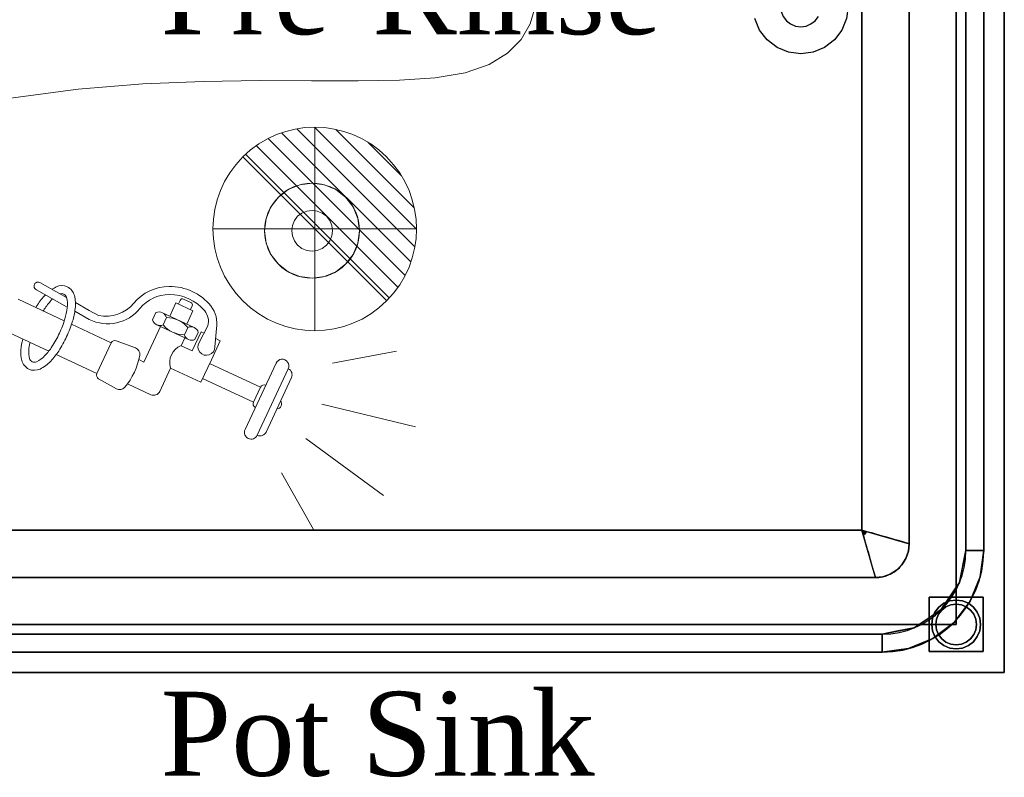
# Model space of a CAD drawing. Extents: x 3940905 to 4145695, y 925352 to 1109797.
# Tile 107 of 256: x 3948978 to 3949704, y 1100878 to 1101436. Entities that reach past the tile are written whole.
import ezdxf

# ---------------------------------------------------------------- set-up
doc = ezdxf.new("R2010")
doc.units = 0
doc.header["$LTSCALE"] = 750
doc.header["$MEASUREMENT"] = 0
doc.layers.add('CKD Equipments', color=252, linetype='CONTINUOUS', lineweight=0)
doc.layers.add('TEXT', color=7, linetype='CONTINUOUS')
doc.styles.add('TXT1', font='times.ttf')

msp = doc.modelspace()

# ---------------------------------------------------------------- linework, layer by layer
at = {"layer": 'CKD Equipments', "color": 4, "lineweight": -2, "ltscale": 0.2}
for p, q in [((3949703.84, 1101654.66), (3949703.84, 1100954.66)), ((3949675.45, 1101044.66), (3949675.45, 1101544.66)), ((3949688.73, 1101544.66), (3949688.73, 1101044.66)), ((3949633.84, 1101499.66), (3949633.84, 1101049.66)), ((3949598.84, 1101059.66), (3949598.84, 1101489.66)), ((3948808.84, 1101059.66), (3949598.84, 1101059.66)), ((3949608.84, 1101024.66), (3948798.84, 1101024.66)), ((3948793.84, 1100983.05), (3949613.84, 1100983.05)), ((3949613.84, 1100969.77), (3948793.84, 1100969.77)), ((3949703.84, 1100954.66), (3948703.84, 1100954.66))]:
    msp.add_line(p, q, dxfattribs=at)
at = {"layer": 'CKD Equipments', "color": 5, "lineweight": 0}
for p, q in [((3949354.35, 1101432.82), (3949358.21, 1101445.31)), ((3949347.68, 1101421.31), (3949354.35, 1101432.82)), ((3949337.77, 1101411.19), (3949347.68, 1101421.31)), ((3949324.2, 1101402.87), (3949337.77, 1101411.19)), ((3949284.44, 1101393.03), (3949306.53, 1101396.74)), ((3949306.53, 1101396.74), (3949324.2, 1101402.87)), ((3949068.97, 1101388.45), (3949113.67, 1101390.39)), ((3949113.67, 1101390.39), (3949155.15, 1101390.98)), ((3949155.15, 1101390.98), (3949193.18, 1101390.89)), ((3949193.18, 1101390.89), (3949227.55, 1101390.76)), ((3949227.55, 1101390.76), (3949258.05, 1101391.25)), ((3949258.05, 1101391.25), (3949284.44, 1101393.03)), ((3948971.44, 1101377.99), (3949021.26, 1101384.51)), ((3949021.26, 1101384.51), (3949068.97, 1101388.45)), ((3949013.28, 1101224.05), (3948990.49, 1101236.87)), ((3948992.98, 1101242.23), (3949012.78, 1101231.06)), ((3949011.05, 1101213.9), (3948976.99, 1101229.78)), ((3949099.03, 1101229.95), (3949104.38, 1101227.46)), ((3949019.24, 1101227.42), (3949029.48, 1101221.64)), ((3949088.81, 1101217.35), (3949093.38, 1101227.15)), ((3949093.38, 1101227.15), (3949105.87, 1101221.33)), ((3949095.17, 1101226.32), (3949096.42, 1101229)), ((3949104.09, 1101222.16), (3949105.34, 1101224.84)), ((3949029.46, 1101214.95), (3949018.83, 1101220.93)), ((3949029.48, 1101221.64), (3949036.35, 1101217.77)), ((3949078.62, 1101219.94), (3949076.12, 1101214.58)), ((3949083.35, 1101219.9), (3949106.77, 1101208.98)), ((3949086.42, 1101216.3), (3949083.93, 1101210.95)), ((3949101.3, 1101211.53), (3949105.87, 1101221.33)), ((3949045.68, 1101197.75), (3949016.43, 1101211.39)), ((3949069.8, 1101183.55), (3949081.98, 1101209.68)), ((3949079.19, 1101210.98), (3949102.61, 1101200.06)), ((3949102.03, 1101209.02), (3949099.54, 1101203.67)), ((3949110.44, 1101197.99), (3949116.91, 1101210.18)), ((3949123.31, 1101208.33), (3949122.1, 1101194.68)), ((3948999.63, 1101191.58), (3948966.4, 1101207.06)), ((3949097.13, 1101195.6), (3949099.82, 1101201.36)), ((3949111.88, 1101205.81), (3949105.34, 1101191.77)), ((3949109.84, 1101205.38), (3949107.34, 1101200.03)), ((3949114.05, 1101204.8), (3949111.88, 1101205.81)), ((3949125.98, 1101199.24), (3949122.65, 1101200.79)), ((3949035.09, 1101175.04), (3949045.68, 1101197.75)), ((3949049.39, 1101199.27), (3949063.51, 1101194.02)), ((3949105.34, 1101191.77), (3949097.13, 1101195.6)), ((3949119.44, 1101185.2), (3949125.98, 1101199.24)), ((3949035.09, 1101175.04), (3949005.1, 1101189.02)), ((3949208.77, 1101182.75), (3949255.91, 1101191.54)), ((3949208.77, 1101182.75), (3949255.91, 1101191.54)), ((3949069.8, 1101183.55), (3949065.97, 1101185.33)), ((3949081.4, 1101161.85), (3949089.44, 1101179.1)), ((3949111.74, 1101168.7), (3949089.44, 1101179.1)), ((3949111.74, 1101168.7), (3949119.44, 1101185.2)), ((3949155.66, 1101165.06), (3949118.19, 1101182.53)), ((3949144.3, 1101133.71), (3949167.17, 1101182.77)), ((3949176.09, 1101178.61), (3949153.22, 1101129.55)), ((3949036.31, 1101171.23), (3949049.42, 1101163.79)), ((3949150.46, 1101153.91), (3949112.99, 1101171.38)), ((3949159.76, 1101131.93), (3949178.47, 1101172.07)), ((3949074.86, 1101159.47), (3949057.65, 1101167.49)), ((3949150.46, 1101153.91), (3949155.66, 1101165.06)), ((3949200.86, 1101152.59), (3949269.9, 1101135.79)), ((3949200.86, 1101152.59), (3949269.9, 1101135.79)), ((3949189.07, 1101127.31), (3949246.33, 1101085.23)), ((3949189.07, 1101127.31), (3949246.33, 1101085.23)), ((3949171.06, 1101101.86), (3949194.64, 1101060.09))]:
    msp.add_line(p, q, dxfattribs=at)
at = {"layer": 'CKD Equipments', "color": 0}
for p, q in [((3949269.46, 1101268.51), (3949182.5, 1101355.47)), ((3949270.61, 1101281.5), (3949195.49, 1101356.63)), ((3949268.96, 1101297.3), (3949211.28, 1101354.97)), ((3949262.33, 1101247.36), (3949161.35, 1101348.34)), ((3949266.55, 1101257.28), (3949171.26, 1101352.56)), ((3949259.53, 1101320.87), (3949234.86, 1101345.54)), ((3949257, 1101238.54), (3949152.53, 1101343.02)), ((3949250.69, 1101230.71), (3949144.7, 1101336.7))]:
    msp.add_line(p, q, dxfattribs=at)
at = {"layer": 'CKD Equipments', "color": 0, "extrusion": (1, 0, 0)}
for p, q in [((3949195.61, 1101356.63, -0.13), (3949195.61, 1101281.5, 75)), ((3949195.61, 1101355.47, -13.11), (3949195.61, 1101268.51, 73.84)), ((3949195.61, 1101354.97, 15.67), (3949195.61, 1101297.3, 73.34)), ((3949195.61, 1101352.56, -24.35), (3949195.61, 1101257.28, 70.94)), ((3949195.61, 1101348.34, -34.27), (3949195.61, 1101247.36, 66.71)), ((3949195.61, 1101345.54, 39.24), (3949195.61, 1101320.87, 63.91)), ((3949195.61, 1101343.02, -43.09), (3949195.61, 1101238.54, 61.39)), ((3949195.61, 1101336.7, -50.91), (3949195.61, 1101230.71, 55.07))]:
    msp.add_line(p, q, dxfattribs=at)
at = {"layer": 'CKD Equipments'}
msp.add_line((3949248.65, 1101228.59), (3949142.58, 1101334.66), dxfattribs=at)
at = {"layer": 'CKD Equipments', "extrusion": (1, 0, 0)}
msp.add_line((3949195.61, 1101334.66, -53.03), (3949195.61, 1101228.59, 53.03), dxfattribs=at)
at = {"layer": 'CKD Equipments', "extrusion": (0, -1, 0)}
msp.add_line((3949248.65, 1101281.63, -53.03), (3949142.58, 1101281.63, 53.03), dxfattribs=at)
at = {"layer": 'CKD Equipments', "color": 0, "extrusion": (0, -1, 0)}
for p, q in [((3949250.69, 1101281.63, -50.91), (3949144.7, 1101281.63, 55.07)), ((3949257, 1101281.63, -43.09), (3949152.53, 1101281.63, 61.39)), ((3949262.33, 1101281.63, -34.27), (3949161.35, 1101281.63, 66.71)), ((3949266.55, 1101281.63, -24.35), (3949171.26, 1101281.63, 70.94)), ((3949269.46, 1101281.63, -13.11), (3949182.5, 1101281.63, 73.84)), ((3949270.61, 1101281.63, -0.13), (3949195.49, 1101281.63, 75)), ((3949268.96, 1101281.63, 15.67), (3949211.28, 1101281.63, 73.34)), ((3949259.53, 1101281.63, 39.24), (3949234.86, 1101281.63, 63.91))]:
    msp.add_line(p, q, dxfattribs=at)
at = {"layer": 'CKD Equipments', "extrusion": (1, 0, 0)}
for start, end in [(315, 135), (135, 315)]:
    msp.add_arc((1101281.63, 0, 3949195.61), 75, start, end, dxfattribs=at)
at = {"layer": 'CKD Equipments'}
for start, end in [(315, 135), (135, 315)]:
    msp.add_arc((3949195.61, 1101281.63), 75, start, end, dxfattribs=at)
at = {"layer": 'CKD Equipments', "color": 4}
for start, end in [(90, 270), (270, 90)]:
    msp.add_arc((3949193.66, 1101280.32, -480), 35, start, end, dxfattribs=at)
at = {"layer": 'CKD Equipments', "extrusion": (0, -1, 0)}
for start, end in [(135, 315), (315, 135)]:
    msp.add_arc((3949195.61, 0, -1101281.63), 75, start, end, dxfattribs=at)
at = {"layer": 'CKD Equipments', "color": 4, "lineweight": -2, "ltscale": 0.2}
for centre, radius in [((3949608.84, 1101049.66), 25), ((3949613.84, 1101044.66), 74.89), ((3949613.84, 1101044.66), 61.61)]:
    msp.add_arc(centre, radius, 270, 0, dxfattribs=at)
at = {"layer": 'CKD Equipments', "color": 5, "lineweight": 0, "extrusion": (0, 0, -1)}
for centre, major_axis, start_param, end_param in [((3948991.74, 1101239.55), (-2.09, 2.09), 4.363213, 7.504806), ((3949017.17, 1101214.18), (19.46, 19.46), -1.369421, -1.242755), ((3949009.23, 1101230.33), (6.74, 6.74), -1.242755, -0.349176), ((3949009.23, 1101230.33), (6.74, 6.74), -0.349176, 0.544403), ((3949088.75, 1101204.75), (-24.39, 24.39), 6.195263, 7.057699), ((3949088.8, 1101200.02), (-27.74, 27.74), 0.774513, 1.668727), ((3949034.66, 1101197.64), (-36.49, 36.49), 6.0711, 6.255709), ((3949017.17, 1101214.18), (15.29, 15.29), 4.684714, 4.754235), ((3949009.23, 1101230.33), (-2.56, 2.56), 0.446864, 1.22162), ((3949009.23, 1101230.33), (-2.56, 2.56), 1.22162, 2.115199), ((3948991.75, 1101226.03), (15.29, 15.29), 0.544403, 0.900119), ((3948991.75, 1101226.03), (19.46, 19.46), 0.544403, 0.900119), ((3949088.75, 1101204.75), (-20.21, 20.21), 6.195263, 7.057699), ((3949088.8, 1101200.02), (23.56, 23.56), -0.796283, 0.097931), ((3949098.2, 1101228.17), (-1.39, 1.39), 5.934009, 7.504806), ((3949065.65, 1101177.63), (-62.57, 62.57), 6.045051, 6.0711), ((3949065.65, 1101177.63), (-58.39, 58.39), 6.053029, 6.0711), ((3949034.66, 1101197.64), (-32.31, 32.31), 6.0711, 6.255511), ((3948967.83, 1101228.79), (-32.31, 32.31), 2.470915, 2.655326), ((3948967.83, 1101228.79), (-36.49, 36.49), 2.470915, 2.655326), ((3949043.12, 1101242.08), (21.48, 21.48), 1.459937, 2.822598), ((3949041.63, 1101244.24), (19.08, 19.08), 1.482874, 2.553263), ((3949103.55, 1101225.67), (1.39, 1.39), -0.349176, 1.22162), ((3949101.37, 1101211.59), (-15.69, 15.69), 1.712197, 2.503892), ((3948932.59, 1101239.66), (-58.39, 58.39), 2.655326, 2.792417), ((3949080.92, 1101214.69), (-4.05, 4.05), 0.370711, 2.07253), ((3949086.65, 1101196.41), (14.06, 14.06), -0.797072, 0.09872), ((3949105.06, 1101213.37), (-8.68, 8.68), 1.668727, 2.618912), ((3948932.59, 1101239.66), (-62.57, 62.57), 2.655326, 2.792417), ((3949081.62, 1101216.19), (4.05, 4.05), 1.941507, 3.643326), ((3949099.31, 1101223.55), (14.06, 14.06), 2.34452, 3.240313), ((3949104.34, 1101203.78), (4.05, 4.05), -1.200085, 0.501733), ((3949006.48, 1101191.25), (19.46, 19.46), 3.685996, 4.268377), ((3948932.59, 1101239.66), (-58.39, 58.39), 2.792417, 2.929508), ((3948932.59, 1101239.66), (-62.57, 62.57), 2.792417, 2.929508), ((3949105.04, 1101205.27), (-4.05, 4.05), 3.512304, 5.214122), ((3949006.48, 1101191.25), (15.29, 15.29), 3.685996, 4.242356), ((3948963.57, 1101219.65), (-32.31, 32.31), 2.929508, 3.113918), ((3949048.36, 1101196.51), (-2.09, 2.09), 5.934009, 7.424976), ((3949061.8, 1101189.4), (-3.48, 3.48), 1.14179, 2.530323), ((3949102.06, 1101183.26), (-9.4, 9.4), 5.179144, 6.688875), ((3949115.82, 1101194.76), (4.44, 4.44), 0.798967, 4.46727), ((3948989.01, 1101186.96), (-2.56, 2.56), 4.363213, 5.256792), ((3948981.06, 1101203.1), (-15.29, 15.29), 3.113918, 3.469634), ((3948963.57, 1101219.65), (-36.49, 36.49), 2.929508, 3.113918), ((3949017.06, 1101197.27), (-35.6, 35.6), 2.530323, 3.05451), ((3949171.63, 1101180.69), (3.48, 3.48), 4.363213, 7.504806), ((3948989.01, 1101186.96), (-6.74, 6.74), 4.363213, 5.256792), ((3948989.01, 1101186.96), (2.56, 2.56), 1.898838, 2.792417), ((3948981.06, 1101203.1), (19.46, 19.46), 1.543122, 1.898838), ((3949174.01, 1101174.15), (3.48, 3.48), -0.349176, 1.22162), ((3948989.01, 1101186.96), (-6.74, 6.74), 3.469634, 4.363213), ((3949037.77, 1101173.79), (2.09, 2.09), 2.872247, 4.363213), ((3949051.85, 1101168.07), (3.48, 3.48), 1.483714, 2.872247), ((3949158.33, 1101163.81), (2.09, 2.09), 4.363213, 5.934009), ((3949076.94, 1101163.93), (-3.48, 3.48), 2.792417, 4.363213), ((3949153.13, 1101152.66), (2.09, 2.09), 2.792417, 4.363213), ((3949167.36, 1101152.82), (2.73, 2.73), 0.177263, 2.265978), ((3949148.76, 1101131.63), (-3.48, 3.48), 2.792417, 5.934009), ((3949155.3, 1101134.01), (-3.48, 3.48), 2.792417, 4.363213)]:
    msp.add_ellipse(centre, major_axis=major_axis, ratio=1, start_param=start_param, end_param=end_param, dxfattribs=at)
at = {"layer": 'CKD Equipments', "color": 4, "lineweight": -2, "ltscale": 0.2}
for points, invisible_edges in [([(3949703.84, 1100954.66, 850), (3949668.34, 1100990.16, 850), (3949668.34, 1101544.66, 850), (3949703.84, 1101654.66, 850)], 5), ([(3949703.84, 1101631.66, 900), (3949703.84, 1100954.66, 900), (3949703.84, 1100954.66, 850), (3949703.84, 1101654.66, 850)], 8), ([(3949703.84, 1101631.66, 900), (3949688.73, 1101544.66, 900), (3949688.73, 1101044.66, 900), (3949703.84, 1100954.66, 900)], 5), ([(3949539.35, 1101441.77, 480), (3949540.85, 1101438.16, 480), (3948739.34, 1100990.16, 480), (3948739.34, 1101544.66, 480)], 10), ([(3949668.34, 1100990.16, 480), (3949564.45, 1101435.05, 480), (3949566.83, 1101438.16, 480), (3949668.34, 1101544.66, 480)], 5), ([(3949675.45, 1101544.66, 890), (3949633.21, 1101505.22, 890), (3949633.84, 1101499.66, 890), (3949675.45, 1101044.66, 890)], 5), ([(3949633.84, 1101499.66, 890), (3949633.84, 1101049.66, 890), (3949675.45, 1101044.66, 890)], 14), ([(3948808.84, 1101489.66, 520), (3948808.84, 1101059.66, 520), (3949523.53, 1101428.16, 520), (3949520.03, 1101436.6, 520)], 10), ([(3949598.84, 1101489.66, 520), (3949588.84, 1101445.66, 520), (3949587.65, 1101436.6, 520), (3949598.84, 1101059.66, 520)], 5), ([(3948739.34, 1100990.16, 480), (3949540.85, 1101438.16, 480), (3949543.23, 1101435.05, 480), (3949668.34, 1100990.16, 480)], 5), ([(3949668.34, 1100990.16, 480), (3949543.23, 1101435.05, 480), (3949546.34, 1101432.67, 480)], 13), ([(3949668.34, 1100990.16, 480), (3949546.34, 1101432.67, 480), (3949549.96, 1101431.17, 480)], 13), ([(3949557.72, 1101431.17, 480), (3949561.34, 1101432.67, 480), (3949668.34, 1100990.16, 480)], 14), ([(3949561.34, 1101432.67, 480), (3949564.45, 1101435.05, 480), (3949668.34, 1100990.16, 480)], 14), ([(3949587.65, 1101436.6, 520), (3949584.15, 1101428.16, 520), (3949598.84, 1101059.66, 520)], 14), ([(3949529.09, 1101420.91, 520), (3949523.53, 1101428.16, 520), (3948808.84, 1101059.66, 520), (3949598.84, 1101059.66, 520)], 10), ([(3949668.34, 1100990.16, 480), (3949549.96, 1101431.17, 480), (3949553.84, 1101430.66, 480)], 13), ([(3949557.72, 1101431.17, 480), (3949668.34, 1100990.16, 480), (3949553.84, 1101430.66, 480)], 3), ([(3949578.59, 1101420.91, 520), (3949598.84, 1101059.66, 520), (3949584.15, 1101428.16, 520)], 3), ([(3949536.34, 1101415.35, 520), (3949529.09, 1101420.91, 520), (3949598.84, 1101059.66, 520)], 14), ([(3949598.84, 1101059.66, 520), (3949578.59, 1101420.91, 520), (3949571.34, 1101415.35, 520)], 13), ([(3949544.78, 1101411.85, 520), (3949536.34, 1101415.35, 520), (3949598.84, 1101059.66, 520)], 14), ([(3949553.84, 1101410.66, 520), (3949544.78, 1101411.85, 520), (3949598.84, 1101059.66, 520)], 14), ([(3949562.9, 1101411.85, 520), (3949553.84, 1101410.66, 520), (3949598.84, 1101059.66, 520)], 14), ([(3949598.84, 1101059.66, 520), (3949571.34, 1101415.35, 520), (3949562.9, 1101411.85, 520)], 13), ([(3949601.19, 1101056.52, 557.25), (3949601.98, 1101057.31, 557.25), (3949598.84, 1101059.66, 520)], 1), ([(3949601.38, 1101058.42, 547.6), (3949602.86, 1101058.51, 562.5), (3949598.84, 1101059.66, 520)], 1), ([(3949598.84, 1101059.66, 520), (3949599.99, 1101055.64, 562.5), (3949600.07, 1101057.11, 547.6)], 2), ([(3949600.07, 1101057.11, 547.6), (3949601.19, 1101056.52, 557.25), (3949598.84, 1101059.66, 520)], 1), ([(3949601.98, 1101057.31, 557.25), (3949601.38, 1101058.42, 547.6), (3949598.84, 1101059.66, 520)], 1), ([(3949601.14, 1101051.62, 605), (3949602.44, 1101053.39, 589.69), (3949599.99, 1101055.64, 562.5)], 3), ([(3949606.88, 1101057.36, 605), (3949602.86, 1101058.51, 562.5), (3949605.11, 1101056.05, 589.69)], 14), ([(3949609.24, 1101056.68, 630), (3949606.88, 1101057.36, 605), (3949608.5, 1101053.17, 631.14)], 14), ([(3949609.24, 1101056.68, 630), (3949610.71, 1101051.93, 655.55), (3949611.61, 1101056.01, 655)], 3), ([(3949611.61, 1101056.01, 655), (3949610.71, 1101051.93, 655.55), (3949613.97, 1101055.33, 680)], 3), ([(3949612.78, 1101050.39, 680), (3949616.34, 1101054.66, 705), (3949613.97, 1101055.33, 680)], 13), ([(3949601.14, 1101051.62, 605), (3949602.28, 1101047.6, 647.5), (3949603.31, 1101050.78, 616.74)], 14), ([(3949602.28, 1101047.6, 647.5), (3949602.86, 1101045.59, 668.75), (3949604.76, 1101048.3, 644.25)], 14), ([(3949616.34, 1101054.66, 705), (3949616.42, 1101049.22, 716.71), (3949618.7, 1101053.98, 730)], 3), ([(3949619.59, 1101048.41, 748.39), (3949621.07, 1101053.3, 755), (3949618.7, 1101053.98, 730)], 13), ([(3949621.07, 1101053.3, 755), (3949619.59, 1101048.41, 748.39), (3949623.43, 1101052.63, 780)], 3), ([(3949623.56, 1101046.88, 790.25), (3949625.8, 1101051.95, 805), (3949623.43, 1101052.63, 780)], 13), ([(3949625.8, 1101051.95, 805), (3949625.85, 1101044.13, 820.32), (3949629.82, 1101050.8, 847.5)], 3), ([(3949633.84, 1101049.66, 890), (3949629.82, 1101050.8, 847.5), (3949630.42, 1101044.33, 862.41)], 14), ([(3949633.84, 1101049.66, 890), (3949630.42, 1101044.33, 862.41), (3949633.21, 1101044.1, 890)], 3), ([(3949633.21, 1101044.1, 890), (3949675.45, 1101044.66, 890), (3949633.84, 1101049.66, 890)], 3), ([(3949602.86, 1101045.59, 668.75), (3949603.43, 1101043.58, 690), (3949605.9, 1101044.94, 679.37)], 14), ([(3949608.25, 1101043.03, 704.37), (3949603.43, 1101043.58, 690), (3949604.21, 1101040.86, 718.75)], 13), ([(3949604.21, 1101040.86, 718.75), (3949604.99, 1101038.14, 747.5), (3949610.46, 1101039.78, 741.73)], 14), ([(3949633.21, 1101044.1, 890), (3949630.42, 1101044.33, 862.41), (3949631.36, 1101038.81, 890)], 3), ([(3949633.21, 1101044.1, 890), (3949631.36, 1101038.81, 890), (3949670.76, 1101021.08, 890), (3949675.45, 1101044.66, 890)], 10), ([(3949673.1, 1101032.87, 890), (3949688.73, 1101044.66, 900), (3949675.45, 1101044.66, 890)], 1), ([(3949673.1, 1101032.87, 890), (3949686.17, 1101025.27, 900), (3949688.73, 1101044.66, 900)], 13), ([(3949688.73, 1101044.66, 900), (3949686.17, 1101025.27, 900), (3949703.84, 1100954.66, 900)], 14), ([(3949605.76, 1101035.42, 776.25), (3949612.15, 1101036.64, 776.25), (3949604.99, 1101038.14, 747.5)], 3), ([(3949605.76, 1101035.42, 776.25), (3949606.54, 1101032.7, 805), (3949612.15, 1101036.64, 776.25)], 14), ([(3949624.43, 1101030.11, 890), (3949628.39, 1101034.07, 890), (3949626.87, 1101038.7, 852.75)], 14), ([(3949624.43, 1101030.11, 890), (3949657.4, 1101001.09, 890), (3949628.39, 1101034.07, 890)], 3), ([(3949628.39, 1101034.07, 890), (3949631.36, 1101038.81, 890), (3949626.87, 1101038.7, 852.75)], 14), ([(3949670.76, 1101021.08, 890), (3949631.36, 1101038.81, 890), (3949628.39, 1101034.07, 890), (3949657.4, 1101001.09, 890)], 5), ([(3949606.54, 1101032.7, 805), (3949607.69, 1101028.68, 847.5), (3949614.36, 1101032.65, 820.31)], 14), ([(3949614.17, 1101028.08, 862.4), (3949607.69, 1101028.68, 847.5), (3949608.84, 1101024.66, 890)], 13), ([(3949608.84, 1101024.66, 890), (3949614.4, 1101025.28, 890), (3949614.17, 1101028.08, 862.4)], 14), ([(3949637.42, 1100987.74, 890), (3949619.69, 1101027.13, 890), (3949614.4, 1101025.28, 890), (3949613.84, 1100983.05, 890)], 5), ([(3949614.4, 1101025.28, 890), (3949619.69, 1101027.13, 890), (3949614.17, 1101028.08, 862.4)], 14), ([(3949619.69, 1101027.13, 890), (3949624.43, 1101030.11, 890), (3949619.8, 1101031.63, 852.75)], 14), ([(3949637.42, 1100987.74, 890), (3949657.4, 1101001.09, 890), (3949624.43, 1101030.11, 890), (3949619.69, 1101027.13, 890)], 10), ([(3949673.1, 1101032.87, 890), (3949670.76, 1101021.08, 890), (3949686.17, 1101025.27, 900)], 14), ([(3948798.84, 1101024.66, 890), (3948793.28, 1101025.28, 890), (3948793.84, 1100983.05, 890), (3949613.84, 1100983.05, 890)], 10), ([(3949613.84, 1100983.05, 890), (3949614.4, 1101025.28, 890), (3949608.84, 1101024.66, 890), (3948798.84, 1101024.66, 890)], 9), ([(3949678.69, 1101007.21, 900), (3949670.76, 1101021.08, 890), (3949664.08, 1101011.09, 890)], 13), ([(3949678.69, 1101007.21, 900), (3949686.17, 1101025.27, 900), (3949670.76, 1101021.08, 890)], 14), ([(3949678.69, 1101007.21, 900), (3949703.84, 1100954.66, 900), (3949686.17, 1101025.27, 900)], 3), ([(3949685.73, 1100994.81, 5), (3949668.34, 1101008.16, 5), (3949663.68, 1101007.54, 5), (3949652.75, 1100999.16, 5)], 13), ([(3949681.07, 1101002.88, 0), (3949683.93, 1100999.16, 0), (3949652.75, 1100999.16, 0), (3949668.34, 1101008.16, 0)], 14), ([(3949652.75, 1100999.16, 0), (3949663.68, 1101007.54, 0), (3949668.34, 1101008.16, 0)], 13), ([(3949663.68, 1101007.54, 5), (3949659.34, 1101005.74, 5), (3949655.61, 1101002.88, 5), (3949652.75, 1100999.16, 5)], 8), ([(3949655.61, 1101002.88, 0), (3949659.34, 1101005.74, 0), (3949663.68, 1101007.54, 0), (3949652.75, 1100999.16, 0)], 4), ([(3949653.34, 1100990.16, 5), (3949653.85, 1100994.04, 5), (3949655.35, 1100997.66, 5), (3949668.34, 1101005.16, 5)], 12), ([(3949660.84, 1101003.15, 5), (3949664.46, 1101004.64, 5), (3949668.34, 1101005.16, 5), (3949655.35, 1100997.66, 5)], 12), ([(3949659.34, 1101005.74, 0), (3949655.61, 1101002.88, 0), (3949655.61, 1101002.88, 5), (3949659.34, 1101005.74, 5)], 10), ([(3949657.4, 1101001.09, 890), (3949666.79, 1100991.7, 900), (3949664.08, 1101011.09, 890)], 3), ([(3949663.68, 1101007.54, 0), (3949659.34, 1101005.74, 0), (3949659.34, 1101005.74, 5), (3949663.68, 1101007.54, 5)], 10), ([(3949664.46, 1101004.64, 75), (3949660.84, 1101003.15, 75), (3949668.34, 1101005.16, 75)], 2), ([(3949664.46, 1101004.64, 75), (3949664.46, 1101004.64, 5), (3949660.84, 1101003.15, 5), (3949660.84, 1101003.15, 75)], 5), ([(3949668.34, 1101008.16, 0), (3949663.68, 1101007.54, 0), (3949663.68, 1101007.54, 5), (3949668.34, 1101008.16, 5)], 10), ([(3949678.69, 1101007.21, 900), (3949664.08, 1101011.09, 890), (3949666.79, 1100991.7, 900)], 3), ([(3949664.46, 1101004.64, 5), (3949664.46, 1101004.64, 75), (3949668.34, 1101005.16, 75), (3949668.34, 1101005.16, 5)], 5), ([(3949703.84, 1100954.66, 900), (3949678.69, 1101007.21, 900), (3949666.79, 1100991.7, 900)], 13), ([(3949685.73, 1100994.81, 5), (3949683.93, 1100999.16, 5), (3949681.07, 1101002.88, 5), (3949668.34, 1101008.16, 5)], 12), ([(3949677.34, 1101005.74, 5), (3949673, 1101007.54, 5), (3949668.34, 1101008.16, 5), (3949681.07, 1101002.88, 5)], 4), ([(3949668.34, 1101008.16, 0), (3949673, 1101007.54, 0), (3949677.34, 1101005.74, 0), (3949681.07, 1101002.88, 0)], 8), ([(3949668.34, 1101008.16, 5), (3949673, 1101007.54, 5), (3949673, 1101007.54, 0), (3949668.34, 1101008.16, 0)], 10), ([(3949672.22, 1101004.64, 75), (3949668.34, 1101005.16, 75), (3949678.95, 1101000.76, 75), (3949675.84, 1101003.15, 75)], 2), ([(3949678.95, 1101000.76, 5), (3949668.34, 1101005.16, 5), (3949672.22, 1101004.64, 5), (3949675.84, 1101003.15, 5)], 1), ([(3949672.22, 1101004.64, 75), (3949672.22, 1101004.64, 5), (3949668.34, 1101005.16, 5), (3949668.34, 1101005.16, 75)], 5), ([(3949675.84, 1101003.15, 75), (3949675.84, 1101003.15, 5), (3949672.22, 1101004.64, 5), (3949672.22, 1101004.64, 75)], 5), ([(3949677.34, 1101005.74, 0), (3949673, 1101007.54, 0), (3949673, 1101007.54, 5), (3949677.34, 1101005.74, 5)], 10), ([(3949681.07, 1101002.88, 0), (3949677.34, 1101005.74, 0), (3949677.34, 1101005.74, 5), (3949681.07, 1101002.88, 5)], 10), ([(3949647.41, 1100994.42, 890), (3949666.79, 1100991.7, 900), (3949657.4, 1101001.09, 890)], 3), ([(3949652.75, 1100999.16, 5), (3949650.95, 1100994.81, 5), (3949650.34, 1100990.16, 5), (3949685.73, 1100994.81, 5)], 12), ([(3949652.75, 1100999.16, 0), (3949683.93, 1100999.16, 0), (3949650.95, 1100985.5, 0), (3949650.34, 1100990.16, 0)], 11), ([(3949652.75, 1100999.16, 0), (3949650.34, 1100990.16, 0), (3949650.95, 1100994.81, 0)], 1), ([(3949650.95, 1100985.5, 0), (3949683.93, 1100999.16, 0), (3949685.73, 1100994.81, 0), (3949685.73, 1100985.5, 0)], 13), ([(3949652.75, 1100999.16, 0), (3949650.95, 1100994.81, 0), (3949650.95, 1100994.81, 5), (3949652.75, 1100999.16, 5)], 10), ([(3949655.61, 1101002.88, 0), (3949652.75, 1100999.16, 0), (3949652.75, 1100999.16, 5), (3949655.61, 1101002.88, 5)], 10), ([(3949682.83, 1100994.04, 75), (3949681.33, 1100997.66, 75), (3949678.95, 1101000.76, 75), (3949653.34, 1100990.16, 75)], 12), ([(3949655.35, 1100997.66, 75), (3949653.85, 1100994.04, 75), (3949653.34, 1100990.16, 75), (3949678.95, 1101000.76, 75)], 12), ([(3949655.35, 1100997.66, 75), (3949655.35, 1100997.66, 5), (3949653.85, 1100994.04, 5), (3949653.85, 1100994.04, 75)], 5), ([(3949655.35, 1100997.66, 75), (3949660.84, 1101003.15, 75), (3949657.73, 1101000.76, 75)], 1), ([(3949660.84, 1101003.15, 5), (3949655.35, 1100997.66, 5), (3949657.73, 1101000.76, 5)], 1), ([(3949657.73, 1101000.76, 75), (3949657.73, 1101000.76, 5), (3949655.35, 1100997.66, 5), (3949655.35, 1100997.66, 75)], 5), ([(3949660.84, 1101003.15, 75), (3949660.84, 1101003.15, 5), (3949657.73, 1101000.76, 5), (3949657.73, 1101000.76, 75)], 5), ([(3949678.95, 1101000.76, 75), (3949678.95, 1101000.76, 5), (3949675.84, 1101003.15, 5), (3949675.84, 1101003.15, 75)], 5), ([(3949678.95, 1101000.76, 5), (3949681.33, 1100997.66, 5), (3949682.83, 1100994.04, 5)], 12), ([(3949678.95, 1101000.76, 75), (3949681.33, 1100997.66, 75), (3949681.33, 1100997.66, 5), (3949678.95, 1101000.76, 5)], 10), ([(3949683.93, 1100999.16, 0), (3949681.07, 1101002.88, 0), (3949681.07, 1101002.88, 5), (3949683.93, 1100999.16, 5)], 10), ([(3949681.33, 1100997.66, 5), (3949681.33, 1100997.66, 75), (3949682.83, 1100994.04, 75), (3949682.83, 1100994.04, 5)], 5), ([(3949685.73, 1100994.81, 0), (3949683.93, 1100999.16, 0), (3949683.93, 1100999.16, 5), (3949685.73, 1100994.81, 5)], 10), ([(3948739.34, 1100990.16, 850), (3949668.34, 1100990.16, 850), (3949703.84, 1100954.66, 850), (3948703.84, 1100954.66, 850)], 10), ([(3949647.41, 1100994.42, 890), (3949637.42, 1100987.74, 890), (3949651.28, 1100979.8, 900)], 14), ([(3949666.79, 1100991.7, 900), (3949647.41, 1100994.42, 890), (3949651.28, 1100979.8, 900)], 3), ([(3949650.34, 1100990.16, 5), (3949685.73, 1100985.5, 5), (3949686.34, 1100990.16, 5), (3949685.73, 1100994.81, 5)], 9), ([(3949650.34, 1100990.16, 5), (3949650.95, 1100994.81, 5), (3949650.95, 1100994.81, 0), (3949650.34, 1100990.16, 0)], 2), ([(3949685.73, 1100985.5, 5), (3949650.34, 1100990.16, 5), (3949650.95, 1100985.5, 5), (3949659.34, 1100974.57, 5)], 13), ([(3949650.34, 1100990.16, 0), (3949650.95, 1100985.5, 0), (3949650.95, 1100985.5, 5), (3949650.34, 1100990.16, 5)], 2), ([(3949666.79, 1100991.7, 900), (3949651.28, 1100979.8, 900), (3949703.84, 1100954.66, 900)], 14), ([(3949653.34, 1100990.16, 75), (3949653.85, 1100986.27, 75), (3949655.35, 1100982.66, 75), (3949682.83, 1100994.04, 75)], 12), ([(3949655.35, 1100982.66, 5), (3949653.34, 1100990.16, 5), (3949682.83, 1100994.04, 5), (3949657.73, 1100979.55, 5)], 7), ([(3949653.85, 1100994.04, 75), (3949653.85, 1100994.04, 5), (3949653.34, 1100990.16, 5), (3949653.34, 1100990.16, 75)], 1), ([(3949653.85, 1100986.27, 5), (3949653.34, 1100990.16, 5), (3949655.35, 1100982.66, 5)], 2), ([(3949653.34, 1100990.16, 75), (3949653.34, 1100990.16, 5), (3949653.85, 1100986.27, 5), (3949653.85, 1100986.27, 75)], 4), ([(3949682.83, 1100994.04, 75), (3949655.35, 1100982.66, 75), (3949657.73, 1100979.55, 75), (3949683.34, 1100990.16, 75)], 5), ([(3949657.73, 1100979.55, 75), (3949672.22, 1100975.67, 75), (3949675.84, 1100977.17, 75), (3949683.34, 1100990.16, 75)], 13), ([(3949682.83, 1100986.27, 75), (3949683.34, 1100990.16, 75), (3949675.84, 1100977.17, 75), (3949681.33, 1100982.66, 75)], 6), ([(3949683.34, 1100990.16, 5), (3949682.83, 1100986.27, 5), (3949682.83, 1100994.04, 5)], 2), ([(3949683.34, 1100990.16, 5), (3949682.83, 1100994.04, 5), (3949682.83, 1100994.04, 75), (3949683.34, 1100990.16, 75)], 2), ([(3949682.83, 1100986.27, 75), (3949682.83, 1100986.27, 5), (3949683.34, 1100990.16, 5), (3949683.34, 1100990.16, 75)], 1), ([(3949685.73, 1100985.5, 0), (3949685.73, 1100994.81, 0), (3949686.34, 1100990.16, 0)], 1), ([(3949686.34, 1100990.16, 0), (3949685.73, 1100994.81, 0), (3949685.73, 1100994.81, 5), (3949686.34, 1100990.16, 5)], 2), ([(3949686.34, 1100990.16, 5), (3949685.73, 1100985.5, 5), (3949685.73, 1100985.5, 0), (3949686.34, 1100990.16, 0)], 2), ([(3949633.22, 1100972.32, 900), (3949625.63, 1100985.39, 890), (3949613.84, 1100969.77, 900)], 3), ([(3949613.84, 1100983.05, 890), (3949613.84, 1100969.77, 900), (3949625.63, 1100985.39, 890)], 2), ([(3949633.22, 1100972.32, 900), (3949637.42, 1100987.74, 890), (3949625.63, 1100985.39, 890)], 13), ([(3949637.42, 1100987.74, 890), (3949633.22, 1100972.32, 900), (3949651.28, 1100979.8, 900)], 13), ([(3949652.75, 1100981.16, 5), (3949655.61, 1100977.43, 5), (3949659.34, 1100974.57, 5), (3949650.95, 1100985.5, 5)], 4), ([(3949677.34, 1100974.57, 0), (3949650.95, 1100985.5, 0), (3949685.73, 1100985.5, 0), (3949681.07, 1100977.43, 0)], 7), ([(3949650.95, 1100985.5, 0), (3949677.34, 1100974.57, 0), (3949673, 1100972.77, 0), (3949659.34, 1100974.57, 0)], 13), ([(3949659.34, 1100974.57, 0), (3949655.61, 1100977.43, 0), (3949652.75, 1100981.16, 0), (3949650.95, 1100985.5, 0)], 8), ([(3949650.95, 1100985.5, 0), (3949652.75, 1100981.16, 0), (3949652.75, 1100981.16, 5), (3949650.95, 1100985.5, 5)], 10), ([(3949653.85, 1100986.27, 75), (3949653.85, 1100986.27, 5), (3949655.35, 1100982.66, 5), (3949655.35, 1100982.66, 75)], 5), ([(3949655.35, 1100982.66, 75), (3949655.35, 1100982.66, 5), (3949657.73, 1100979.55, 5), (3949657.73, 1100979.55, 75)], 5), ([(3949659.34, 1100974.57, 5), (3949673, 1100972.77, 5), (3949677.34, 1100974.57, 5), (3949685.73, 1100985.5, 5)], 13), ([(3949675.84, 1100977.17, 5), (3949672.22, 1100975.67, 5), (3949682.83, 1100986.27, 5), (3949678.95, 1100979.55, 5)], 6), ([(3949681.33, 1100982.66, 75), (3949675.84, 1100977.17, 75), (3949678.95, 1100979.55, 75)], 1), ([(3949685.73, 1100985.5, 5), (3949677.34, 1100974.57, 5), (3949681.07, 1100977.43, 5), (3949683.93, 1100981.16, 5)], 1), ([(3949678.95, 1100979.55, 5), (3949682.83, 1100986.27, 5), (3949681.33, 1100982.66, 5)], 1), ([(3949678.95, 1100979.55, 75), (3949678.95, 1100979.55, 5), (3949681.33, 1100982.66, 5), (3949681.33, 1100982.66, 75)], 5), ([(3949681.07, 1100977.43, 0), (3949685.73, 1100985.5, 0), (3949683.93, 1100981.16, 0)], 1), ([(3949681.33, 1100982.66, 75), (3949681.33, 1100982.66, 5), (3949682.83, 1100986.27, 5), (3949682.83, 1100986.27, 75)], 5), ([(3949683.93, 1100981.16, 0), (3949685.73, 1100985.5, 0), (3949685.73, 1100985.5, 5), (3949683.93, 1100981.16, 5)], 10), ([(3949651.28, 1100979.8, 900), (3949633.22, 1100972.32, 900), (3949703.84, 1100954.66, 900)], 14), ([(3949652.75, 1100981.16, 0), (3949655.61, 1100977.43, 0), (3949655.61, 1100977.43, 5), (3949652.75, 1100981.16, 5)], 10), ([(3949655.61, 1100977.43, 0), (3949659.34, 1100974.57, 0), (3949659.34, 1100974.57, 5), (3949655.61, 1100977.43, 5)], 10), ([(3949660.84, 1100977.17, 75), (3949664.46, 1100975.67, 75), (3949668.34, 1100975.16, 75), (3949657.73, 1100979.55, 75)], 4), ([(3949672.22, 1100975.67, 75), (3949657.73, 1100979.55, 75), (3949668.34, 1100975.16, 75)], 3), ([(3949668.34, 1100975.16, 5), (3949664.46, 1100975.67, 5), (3949660.84, 1100977.17, 5), (3949657.73, 1100979.55, 5)], 8), ([(3949668.34, 1100975.16, 5), (3949657.73, 1100979.55, 5), (3949672.22, 1100975.67, 5)], 3), ([(3949657.73, 1100979.55, 75), (3949657.73, 1100979.55, 5), (3949660.84, 1100977.17, 5), (3949660.84, 1100977.17, 75)], 5), ([(3949660.84, 1100977.17, 75), (3949660.84, 1100977.17, 5), (3949664.46, 1100975.67, 5), (3949664.46, 1100975.67, 75)], 5), ([(3949664.46, 1100975.67, 75), (3949664.46, 1100975.67, 5), (3949668.34, 1100975.16, 5), (3949668.34, 1100975.16, 75)], 5), ([(3949672.22, 1100975.67, 5), (3949672.22, 1100975.67, 75), (3949668.34, 1100975.16, 75), (3949668.34, 1100975.16, 5)], 5), ([(3949672.22, 1100975.67, 75), (3949672.22, 1100975.67, 5), (3949675.84, 1100977.17, 5), (3949675.84, 1100977.17, 75)], 5), ([(3949675.84, 1100977.17, 75), (3949675.84, 1100977.17, 5), (3949678.95, 1100979.55, 5), (3949678.95, 1100979.55, 75)], 5), ([(3949677.34, 1100974.57, 0), (3949681.07, 1100977.43, 0), (3949681.07, 1100977.43, 5), (3949677.34, 1100974.57, 5)], 10), ([(3949681.07, 1100977.43, 0), (3949683.93, 1100981.16, 0), (3949683.93, 1100981.16, 5), (3949681.07, 1100977.43, 5)], 10), ([(3949703.84, 1100954.66, 900), (3949613.84, 1100969.77, 900), (3948793.84, 1100969.77, 900), (3948703.84, 1100954.66, 900)], 5), ([(3949633.22, 1100972.32, 900), (3949613.84, 1100969.77, 900), (3949703.84, 1100954.66, 900)], 14), ([(3949659.34, 1100974.57, 5), (3949663.68, 1100972.77, 5), (3949668.34, 1100972.16, 5), (3949673, 1100972.77, 5)], 8), ([(3949668.34, 1100972.16, 0), (3949663.68, 1100972.77, 0), (3949659.34, 1100974.57, 0), (3949673, 1100972.77, 0)], 4), ([(3949659.34, 1100974.57, 0), (3949663.68, 1100972.77, 0), (3949663.68, 1100972.77, 5), (3949659.34, 1100974.57, 5)], 10), ([(3949668.34, 1100972.16, 5), (3949663.68, 1100972.77, 5), (3949663.68, 1100972.77, 0), (3949668.34, 1100972.16, 0)], 10), ([(3949668.34, 1100972.16, 0), (3949673, 1100972.77, 0), (3949673, 1100972.77, 5), (3949668.34, 1100972.16, 5)], 10), ([(3949673, 1100972.77, 0), (3949677.34, 1100974.57, 0), (3949677.34, 1100974.57, 5), (3949673, 1100972.77, 5)], 10)]:
    msp.add_3dface(points, dxfattribs=dict(at, invisible_edges=invisible_edges))
for points in [[(3949668.34, 1101544.66, 480), (3949668.34, 1101544.66, 850), (3949668.34, 1100990.16, 850), (3949668.34, 1100990.16, 480)], [(3949675.45, 1101044.66, 890), (3949688.73, 1101044.66, 900), (3949688.73, 1101544.66, 900), (3949675.45, 1101544.66, 890)], [(3949598.84, 1101059.66, 520), (3949633.84, 1101049.66, 890), (3949633.84, 1101499.66, 890), (3949598.84, 1101489.66, 520)], [(3948808.84, 1101059.66, 520), (3948798.84, 1101024.66, 890), (3949608.84, 1101024.66, 890), (3949598.84, 1101059.66, 520)], [(3949648.34, 1101010.16, 850), (3949648.34, 1100970.16, 850), (3949688.34, 1100970.16, 850), (3949688.34, 1101010.16, 850)], [(3949688.34, 1100970.16, 75), (3949648.34, 1100970.16, 75), (3949648.34, 1101010.16, 75), (3949688.34, 1101010.16, 75)], [(3949688.34, 1101010.16, 850), (3949688.34, 1101010.16, 75), (3949648.34, 1101010.16, 75), (3949648.34, 1101010.16, 850)], [(3949648.34, 1101010.16, 850), (3949648.34, 1101010.16, 75), (3949648.34, 1100970.16, 75), (3949648.34, 1100970.16, 850)], [(3949688.34, 1100970.16, 850), (3949688.34, 1100970.16, 75), (3949688.34, 1101010.16, 75), (3949688.34, 1101010.16, 850)], [(3949668.34, 1100990.16, 480), (3949668.34, 1100990.16, 850), (3948739.34, 1100990.16, 850), (3948739.34, 1100990.16, 480)], [(3948793.84, 1100983.05, 890), (3948793.84, 1100969.77, 900), (3949613.84, 1100969.77, 900), (3949613.84, 1100983.05, 890)], [(3949648.34, 1100970.16, 850), (3949648.34, 1100970.16, 75), (3949688.34, 1100970.16, 75), (3949688.34, 1100970.16, 850)], [(3949703.84, 1100954.66, 900), (3948703.84, 1100954.66, 900), (3948703.84, 1100954.66, 850), (3949703.84, 1100954.66, 850)]]:
    msp.add_3dface(points, dxfattribs=at)
at = {"layer": 'CKD Equipments', "color": 4, "lineweight": 18}
for points, invisible_edges in [([(3949184.6, 1101314.13, 20), (3949176.16, 1101310.63, 20), (3949168.91, 1101305.07, 20), (3949211.16, 1101310.63, 20)], 12), ([(3949218.4, 1101305.07, 20), (3949211.16, 1101310.63, 20), (3949168.91, 1101305.07, 20), (3949228.66, 1101280.32, 20)], 14), ([(3949168.91, 1101305.07, 40), (3949168.91, 1101305.07, 20), (3949176.16, 1101310.63, 20), (3949176.16, 1101310.63, 40)], 5), ([(3949176.16, 1101310.63, 40), (3949176.16, 1101310.63, 20), (3949184.6, 1101314.13, 20), (3949184.6, 1101314.13, 40)], 5), ([(3949184.6, 1101314.13, 20), (3949211.16, 1101310.63, 20), (3949202.71, 1101314.13, 20), (3949193.66, 1101315.32, 20)], 1), ([(3949184.6, 1101314.13, 40), (3949184.6, 1101314.13, 20), (3949193.66, 1101315.32, 20), (3949193.66, 1101315.32, 40)], 1), ([(3949202.71, 1101314.13, 20), (3949202.71, 1101314.13, 40), (3949193.66, 1101315.32, 40), (3949193.66, 1101315.32, 20)], 1), ([(3949202.71, 1101314.13, 40), (3949202.71, 1101314.13, 20), (3949211.16, 1101310.63, 20), (3949211.16, 1101310.63, 40)], 5), ([(3949211.16, 1101310.63, 40), (3949211.16, 1101310.63, 20), (3949218.4, 1101305.07, 20), (3949218.4, 1101305.07, 40)], 5), ([(3949163.34, 1101297.82, 20), (3949159.85, 1101289.38, 20), (3949158.66, 1101280.32, 20), (3949168.91, 1101305.07, 20)], 4), ([(3949228.66, 1101280.32, 20), (3949168.91, 1101305.07, 20), (3949158.66, 1101280.32, 20), (3949227.46, 1101271.26, 20)], 7), ([(3949163.34, 1101297.82, 40), (3949163.34, 1101297.82, 20), (3949168.91, 1101305.07, 20), (3949168.91, 1101305.07, 40)], 5), ([(3949223.97, 1101297.82, 20), (3949218.4, 1101305.07, 20), (3949228.66, 1101280.32, 20), (3949227.46, 1101289.38, 20)], 2), ([(3949218.4, 1101305.07, 40), (3949218.4, 1101305.07, 20), (3949223.97, 1101297.82, 20), (3949223.97, 1101297.82, 40)], 5), ([(3949159.85, 1101289.38, 40), (3949159.85, 1101289.38, 20), (3949163.34, 1101297.82, 20), (3949163.34, 1101297.82, 40)], 5), ([(3949183.05, 1101290.93, -10), (3949186.16, 1101293.31, -10), (3949189.77, 1101294.81, -10), (3949204.26, 1101290.93, -10)], 12), ([(3949186.16, 1101293.31), (3949189.77, 1101294.81), (3949189.77, 1101294.81, -10), (3949186.16, 1101293.31, -10)], 10), ([(3949189.77, 1101294.81, -10), (3949193.66, 1101295.32, -10), (3949204.26, 1101290.93, -10)], 14), ([(3949193.66, 1101295.32, -10), (3949189.77, 1101294.81, -10), (3949189.77, 1101294.81), (3949193.66, 1101295.32)], 2), ([(3949193.66, 1101295.32, -10), (3949197.54, 1101294.81, -10), (3949201.16, 1101293.31, -10), (3949204.26, 1101290.93, -10)], 8), ([(3949193.66, 1101295.32), (3949197.54, 1101294.81), (3949197.54, 1101294.81, -10), (3949193.66, 1101295.32, -10)], 2), ([(3949197.54, 1101294.81), (3949201.16, 1101293.31), (3949201.16, 1101293.31, -10), (3949197.54, 1101294.81, -10)], 10), ([(3949223.97, 1101297.82, 40), (3949223.97, 1101297.82, 20), (3949227.46, 1101289.38, 20), (3949227.46, 1101289.38, 40)], 5), ([(3949159.85, 1101289.38, 20), (3949159.85, 1101289.38, 40), (3949158.66, 1101280.32, 40), (3949158.66, 1101280.32, 20)], 5), ([(3949208.14, 1101276.44, -10), (3949179.17, 1101284.2, -10), (3949204.26, 1101290.93, -10), (3949206.65, 1101287.82, -10)], 11), ([(3949179.17, 1101284.2, -10), (3949180.66, 1101287.82, -10), (3949183.05, 1101290.93, -10), (3949204.26, 1101290.93, -10)], 12), ([(3949179.17, 1101284.2), (3949180.66, 1101287.82), (3949180.66, 1101287.82, -10), (3949179.17, 1101284.2, -10)], 10), ([(3949180.66, 1101287.82), (3949183.05, 1101290.93), (3949183.05, 1101290.93, -10), (3949180.66, 1101287.82, -10)], 10), ([(3949183.05, 1101290.93), (3949186.16, 1101293.31), (3949186.16, 1101293.31, -10), (3949183.05, 1101290.93, -10)], 10), ([(3949201.16, 1101293.31), (3949204.26, 1101290.93), (3949204.26, 1101290.93, -10), (3949201.16, 1101293.31, -10)], 10), ([(3949204.26, 1101290.93), (3949206.65, 1101287.82), (3949206.65, 1101287.82, -10), (3949204.26, 1101290.93, -10)], 10), ([(3949208.14, 1101284.2, -10), (3949208.66, 1101280.32, -10), (3949208.14, 1101276.44, -10), (3949206.65, 1101287.82, -10)], 4), ([(3949206.65, 1101287.82), (3949208.14, 1101284.2), (3949208.14, 1101284.2, -10), (3949206.65, 1101287.82, -10)], 10), ([(3949227.46, 1101289.38, 40), (3949227.46, 1101289.38, 20), (3949228.66, 1101280.32, 20), (3949228.66, 1101280.32, 40)], 5), ([(3949211.16, 1101250.01, 20), (3949158.66, 1101280.32, 20), (3949184.6, 1101246.51, 20), (3949193.66, 1101245.32, 20)], 11), ([(3949158.66, 1101280.32, 20), (3949159.85, 1101271.26, 20), (3949163.34, 1101262.82, 20), (3949184.6, 1101246.51, 20)], 12), ([(3949159.85, 1101271.26, 40), (3949159.85, 1101271.26, 20), (3949158.66, 1101280.32, 20), (3949158.66, 1101280.32, 40)], 5), ([(3949179.17, 1101284.2, -10), (3949189.77, 1101265.83, -10), (3949179.17, 1101276.44, -10), (3949178.66, 1101280.32, -10)], 3), ([(3949178.66, 1101280.32), (3949179.17, 1101284.2), (3949179.17, 1101284.2, -10), (3949178.66, 1101280.32, -10)], 10), ([(3949178.66, 1101280.32, -10), (3949179.17, 1101276.44, -10), (3949179.17, 1101276.44), (3949178.66, 1101280.32)], 10), ([(3949208.66, 1101280.32, -10), (3949208.14, 1101284.2, -10), (3949208.14, 1101284.2), (3949208.66, 1101280.32)], 10), ([(3949208.66, 1101280.32), (3949208.14, 1101276.44), (3949208.14, 1101276.44, -10), (3949208.66, 1101280.32, -10)], 10), ([(3949227.46, 1101271.26, 20), (3949227.46, 1101271.26, 40), (3949228.66, 1101280.32, 40), (3949228.66, 1101280.32, 20)], 5), ([(3949189.77, 1101265.83, -10), (3949186.16, 1101267.33, -10), (3949183.05, 1101269.71, -10), (3949179.17, 1101276.44, -10)], 12), ([(3949179.17, 1101276.44, -10), (3949183.05, 1101269.71, -10), (3949180.66, 1101272.82, -10)], 1), ([(3949180.66, 1101272.82), (3949179.17, 1101276.44), (3949179.17, 1101276.44, -10), (3949180.66, 1101272.82, -10)], 10), ([(3949183.05, 1101269.71), (3949180.66, 1101272.82), (3949180.66, 1101272.82, -10), (3949183.05, 1101269.71, -10)], 10), ([(3949208.14, 1101276.44, -10), (3949206.65, 1101272.82, -10), (3949204.26, 1101269.71, -10), (3949189.77, 1101265.83, -10)], 12), ([(3949206.65, 1101272.82), (3949204.26, 1101269.71), (3949204.26, 1101269.71, -10), (3949206.65, 1101272.82, -10)], 10), ([(3949208.14, 1101276.44), (3949206.65, 1101272.82), (3949206.65, 1101272.82, -10), (3949208.14, 1101276.44, -10)], 10), ([(3949163.34, 1101262.82, 40), (3949163.34, 1101262.82, 20), (3949159.85, 1101271.26, 20), (3949159.85, 1101271.26, 40)], 5), ([(3949186.16, 1101267.33), (3949183.05, 1101269.71), (3949183.05, 1101269.71, -10), (3949186.16, 1101267.33, -10)], 10), ([(3949189.77, 1101265.83), (3949186.16, 1101267.33), (3949186.16, 1101267.33, -10), (3949189.77, 1101265.83, -10)], 10), ([(3949201.16, 1101267.33, -10), (3949197.54, 1101265.83, -10), (3949189.77, 1101265.83, -10), (3949204.26, 1101269.71, -10)], 6), ([(3949189.77, 1101265.83, -10), (3949197.54, 1101265.83, -10), (3949193.66, 1101265.32, -10)], 1), ([(3949193.66, 1101265.32), (3949189.77, 1101265.83), (3949189.77, 1101265.83, -10), (3949193.66, 1101265.32, -10)], 2), ([(3949193.66, 1101265.32, -10), (3949197.54, 1101265.83, -10), (3949197.54, 1101265.83), (3949193.66, 1101265.32)], 2), ([(3949201.16, 1101267.33), (3949197.54, 1101265.83), (3949197.54, 1101265.83, -10), (3949201.16, 1101267.33, -10)], 10), ([(3949204.26, 1101269.71), (3949201.16, 1101267.33), (3949201.16, 1101267.33, -10), (3949204.26, 1101269.71, -10)], 10), ([(3949227.46, 1101271.26, 20), (3949211.16, 1101250.01, 20), (3949218.4, 1101255.57, 20), (3949223.97, 1101262.82, 20)], 1), ([(3949227.46, 1101271.26, 40), (3949227.46, 1101271.26, 20), (3949223.97, 1101262.82, 20), (3949223.97, 1101262.82, 40)], 5), ([(3949163.34, 1101262.82, 20), (3949168.91, 1101255.57, 20), (3949176.16, 1101250.01, 20), (3949184.6, 1101246.51, 20)], 8), ([(3949168.91, 1101255.57, 40), (3949168.91, 1101255.57, 20), (3949163.34, 1101262.82, 20), (3949163.34, 1101262.82, 40)], 5), ([(3949223.97, 1101262.82, 40), (3949223.97, 1101262.82, 20), (3949218.4, 1101255.57, 20), (3949218.4, 1101255.57, 40)], 5), ([(3949176.16, 1101250.01, 40), (3949176.16, 1101250.01, 20), (3949168.91, 1101255.57, 20), (3949168.91, 1101255.57, 40)], 5), ([(3949218.4, 1101255.57, 40), (3949218.4, 1101255.57, 20), (3949211.16, 1101250.01, 20), (3949211.16, 1101250.01, 40)], 5), ([(3949176.16, 1101250.01, 40), (3949184.6, 1101246.51, 40), (3949184.6, 1101246.51, 20), (3949176.16, 1101250.01, 20)], 10), ([(3949193.66, 1101245.32, 20), (3949184.6, 1101246.51, 20), (3949184.6, 1101246.51, 40), (3949193.66, 1101245.32, 40)], 2), ([(3949211.16, 1101250.01, 20), (3949193.66, 1101245.32, 20), (3949202.71, 1101246.51, 20)], 1), ([(3949202.71, 1101246.51, 40), (3949202.71, 1101246.51, 20), (3949193.66, 1101245.32, 20), (3949193.66, 1101245.32, 40)], 1), ([(3949211.16, 1101250.01, 40), (3949211.16, 1101250.01, 20), (3949202.71, 1101246.51, 20), (3949202.71, 1101246.51, 40)], 5)]:
    msp.add_3dface(points, dxfattribs=dict(at, invisible_edges=invisible_edges))

# ---------------------------------------------------------------- texts
at = {"layer": 'TEXT', "char_height": 61.963, "attachment_point": 1, "style": 'TXT1'}
for s, insert, width in [('Pre-Rinse', (3949082.08, 1101487.1), 784.9726), ('Pot Sink', (3949082.08, 1100940.58), 1204.0964)]:
    msp.add_mtext(s, dxfattribs=dict(at, insert=insert, width=width))

doc.saveas('drawing.dxf')
